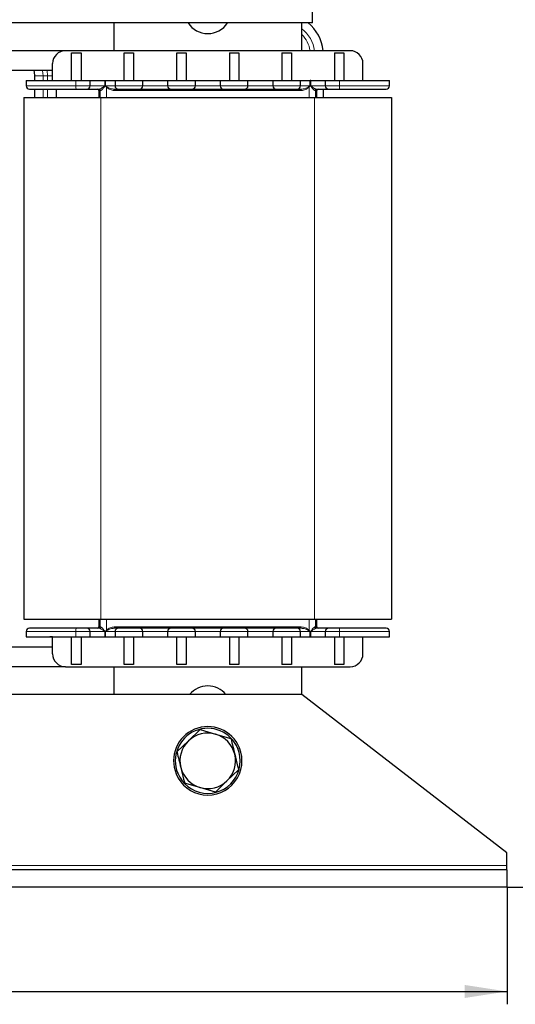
# Model space of a CAD drawing. Header units: millimetres. Extents: x 5 to 418, y 2 to 292.
# Tile 16 of 56: x 119 to 157, y 163 to 239. Entities that reach past the tile are written whole.
import ezdxf

# ---------------------------------------------------------------- set-up
doc = ezdxf.new("R2010")
doc.units = ezdxf.units.MM
doc.layers.add('SLD-0', color=7, linetype='Continuous')
doc.styles.add('SLDTEXTSTYLE0', font='TXT', dxfattribs={"width": 0.605})
doc.dimstyles.new('SLDDIMSTYLE0', dxfattribs={"dimtxt": 3.5, "dimasz": 3.302, "dimexe": 0, "dimexo": 0.0625, "dimgap": 0.875, "dimtad": 1, "dimlfac": 3, "dimrnd": 1e-09, "dimzin": 12, "dimdsep": 46, "dimtxsty": 'SLDTEXTSTYLE0', "dimsah": 1, "dimcen": 0.09, "dimadec": 0, "dimazin": 3, "dimtfac": 1, "dimtofl": 0, "dimtmove": 0, "dimatfit": 3, "dimfxl": 1, "dimfrac": 2, "dimtolj": 1, "dimtzin": 12, "dimarcsym": 0})

# ---------------------------------------------------------------- blocks, each defined once
blk = doc.blocks.new('_D')
at = {"layer": 'SLD-0'}
for p, q in [((51.485, 171.774), (51.485, 162.636)), ((156.819, 171.774), (156.819, 162.636)), ((51.485, 163.636), (156.819, 163.636))]:
    blk.add_line(p, q, dxfattribs=at)
for points in [[(51.485, 163.636), (54.787, 163.128), (54.787, 164.144)], [(156.819, 163.636), (153.517, 164.144), (153.517, 163.128)]]:
    blk.add_solid(points, dxfattribs=at)
at = {"layer": 'SLD-0', "insert": (100.142, 168.148), "char_height": 3.5, "attachment_point": 1, "style": 'SLDTEXTSTYLE0'}
blk.add_mtext('316', dxfattribs=at)
blk = doc.blocks.new('_D_1')
at = {"layer": 'SLD-0'}
for p, q in [((120.052, 272.707), (167.819, 272.707)), ((166.819, 272.707), (166.819, 171.774)), ((156.819, 171.774), (167.819, 171.774))]:
    blk.add_line(p, q, dxfattribs=at)
for points in [[(166.819, 272.707), (166.311, 269.405), (167.327, 269.405)], [(166.819, 171.774), (167.327, 175.076), (166.311, 175.076)]]:
    blk.add_solid(points, dxfattribs=at)
at = {"layer": 'SLD-0', "insert": (162.307, 216.225), "char_height": 3.5, "attachment_point": 1, "rotation": 90, "style": 'SLDTEXTSTYLE0'}
blk.add_mtext('302,8', dxfattribs=at)

msp = doc.modelspace()

# ---------------------------------------------------------------- linework, layer by layer
at = {"color": 7, "linetype": 'Continuous', "lineweight": 25}
for p, q in [((141.652, 239.1073), (141.652, 253.9407)), ((141.652, 239.1073), (66.652, 239.1073)), ((126.152, 239.1073), (126.152, 236.9407)), ((140.8187, 236.9407), (140.8187, 239.1073)), ((122.3853, 236.9407), (115.252, 236.9407)), ((144.5853, 236.9407), (122.3853, 236.9407)), ((122.8687, 236.774), (123.602, 236.774)), ((122.8687, 234.6073), (122.8687, 236.774)), ((123.602, 236.774), (123.602, 234.6073)), ((126.9687, 236.774), (127.702, 236.774)), ((126.9687, 234.6073), (126.9687, 236.774)), ((127.702, 236.774), (127.702, 234.6073)), ((131.0687, 236.774), (131.802, 236.774)), ((131.0687, 234.6073), (131.0687, 236.774)), ((131.802, 236.774), (131.802, 234.6073)), ((135.1687, 236.774), (135.902, 236.774)), ((135.1687, 236.774), (135.1687, 234.6073)), ((135.902, 236.774), (135.902, 234.6073)), ((139.2687, 236.774), (140.002, 236.774)), ((139.2687, 236.774), (139.2687, 234.6073)), ((140.002, 236.774), (140.002, 234.6073)), ((143.3687, 236.774), (143.3687, 234.6073)), ((143.3687, 236.774), (144.102, 236.774)), ((144.102, 236.774), (144.102, 234.6073)), ((121.3853, 234.6073), (121.3853, 235.9407)), ((145.5853, 234.6073), (145.5853, 235.9407)), ((121.3853, 235.4073), (116.252, 235.4073)), ((119.982, 234.974), (119.982, 234.6073)), ((119.3187, 234.6073), (119.3187, 234.2073)), ((119.3187, 234.6073), (123.2044, 234.6073)), ((123.2044, 234.6073), (124.3187, 234.6073)), ((124.3187, 234.2073), (124.3187, 234.6073)), ((124.3187, 234.6073), (125.4522, 234.6073)), ((125.4522, 234.6073), (125.4588, 234.6073)), ((125.4588, 234.6073), (125.4607, 234.2073)), ((125.4588, 234.6073), (125.5133, 234.6073)), ((125.5113, 234.2073), (125.5133, 234.6073)), ((125.5133, 234.6073), (125.5199, 234.6073)), ((125.5199, 234.6073), (126.252, 234.6073)), ((126.252, 234.6073), (126.252, 234.2073)), ((126.252, 234.6073), (128.4187, 234.6073)), ((128.4187, 234.2073), (128.4187, 234.6073)), ((128.4187, 234.6073), (130.352, 234.6073)), ((130.352, 234.6073), (130.352, 234.2073)), ((130.352, 234.6073), (132.5187, 234.6073)), ((132.5187, 234.2073), (132.5187, 234.6073)), ((132.5187, 234.6073), (134.452, 234.6073)), ((134.452, 234.6073), (134.452, 234.2073)), ((134.452, 234.6073), (136.6187, 234.6073)), ((136.6187, 234.2073), (136.6187, 234.6073)), ((136.6187, 234.6073), (138.552, 234.6073)), ((138.552, 234.6073), (138.552, 234.2073)), ((138.552, 234.6073), (140.7187, 234.6073)), ((140.7187, 234.2073), (140.7187, 234.6073)), ((140.7187, 234.6073), (141.4508, 234.6073)), ((141.4508, 234.6073), (141.4574, 234.6073)), ((141.4574, 234.6073), (141.4593, 234.2073)), ((141.5118, 234.6073), (141.4574, 234.6073)), ((141.5099, 234.2073), (141.5118, 234.6073)), ((141.5118, 234.6073), (141.5185, 234.6073)), ((141.5185, 234.6073), (142.652, 234.6073)), ((142.652, 234.6073), (142.652, 234.2073)), ((142.652, 234.6073), (143.7663, 234.6073)), ((143.7663, 234.6073), (147.652, 234.6073)), ((147.652, 234.2073), (147.652, 234.6073)), ((119.152, 233.3073), (119.152, 192.6407)), ((119.152, 233.3073), (125.152, 233.3073)), ((119.982, 233.9407), (119.982, 233.3073)), ((121.6553, 233.9407), (121.6553, 233.3073)), ((124.9853, 233.8407), (124.9853, 233.3073)), ((125.152, 233.3073), (141.8187, 233.3073)), ((141.8187, 233.3073), (147.8187, 233.3073)), ((141.9853, 233.3073), (141.9853, 233.8407)), ((142.4887, 233.9407), (142.4887, 233.3073)), ((147.8187, 233.3073), (147.8187, 192.6407)), ((119.152, 192.6407), (125.152, 192.6407)), ((124.9853, 192.6407), (124.9853, 192.0407)), ((125.152, 192.6407), (141.8187, 192.6407)), ((141.8187, 192.6407), (147.8187, 192.6407)), ((141.9853, 192.0407), (141.9853, 192.6407)), ((119.3187, 191.674), (119.3187, 191.274)), ((119.3187, 191.274), (123.2044, 191.274)), ((121.1759, 191.274), (121.1759, 191.2573)), ((121.3853, 191.2573), (121.1759, 191.2573)), ((121.3853, 189.9407), (121.3853, 191.274)), ((122.8687, 189.1073), (122.8687, 191.274)), ((123.2044, 191.274), (124.3187, 191.274)), ((123.602, 191.274), (123.602, 189.1073)), ((124.3187, 191.274), (124.3187, 191.674)), ((124.3187, 191.274), (125.4522, 191.274)), ((125.4522, 191.274), (125.4588, 191.274)), ((125.4607, 191.674), (125.4588, 191.274)), ((125.4588, 191.274), (125.5133, 191.274)), ((125.5133, 191.274), (125.5113, 191.674)), ((125.5133, 191.274), (125.5199, 191.274)), ((125.5199, 191.274), (126.252, 191.274)), ((126.252, 191.674), (126.252, 191.274)), ((126.252, 191.274), (128.4187, 191.274)), ((126.9687, 189.1073), (126.9687, 191.274)), ((127.702, 191.274), (127.702, 189.1073)), ((128.4187, 191.274), (128.4187, 191.674)), ((128.4187, 191.274), (130.352, 191.274)), ((130.352, 191.674), (130.352, 191.274)), ((130.352, 191.274), (132.5187, 191.274)), ((131.0687, 189.1073), (131.0687, 191.274)), ((131.802, 191.274), (131.802, 189.1073)), ((132.5187, 191.274), (132.5187, 191.674)), ((132.5187, 191.274), (134.452, 191.274)), ((134.452, 191.674), (134.452, 191.274)), ((134.452, 191.274), (136.6187, 191.274)), ((135.1687, 191.274), (135.1687, 189.1073)), ((135.902, 191.274), (135.902, 189.1073)), ((136.6187, 191.274), (136.6187, 191.674)), ((136.6187, 191.274), (138.552, 191.274)), ((138.552, 191.674), (138.552, 191.274)), ((138.552, 191.274), (140.7187, 191.274)), ((139.2687, 191.274), (139.2687, 189.1073)), ((140.002, 191.274), (140.002, 189.1073)), ((140.7187, 191.274), (140.7187, 191.674)), ((140.7187, 191.274), (141.4508, 191.274)), ((141.4508, 191.274), (141.4574, 191.274)), ((141.4593, 191.674), (141.4574, 191.274)), ((141.4574, 191.274), (141.5118, 191.274)), ((141.5118, 191.274), (141.5099, 191.674)), ((141.5118, 191.274), (141.5185, 191.274)), ((141.5185, 191.274), (142.652, 191.274)), ((142.652, 191.674), (142.652, 191.274)), ((142.652, 191.274), (143.7663, 191.274)), ((143.3687, 191.274), (143.3687, 189.1073)), ((143.7663, 191.274), (147.652, 191.274)), ((144.102, 191.274), (144.102, 189.1073)), ((145.5853, 189.9407), (145.5853, 191.274)), ((147.652, 191.274), (147.652, 191.674)), ((121.3853, 190.474), (116.252, 190.474)), ((122.3853, 188.9407), (115.252, 188.9407)), ((122.3853, 188.9407), (144.5853, 188.9407)), ((123.602, 189.1073), (122.8687, 189.1073)), ((126.152, 188.9407), (126.152, 186.774)), ((127.702, 189.1073), (126.9687, 189.1073)), ((131.802, 189.1073), (131.0687, 189.1073)), ((135.902, 189.1073), (135.1687, 189.1073)), ((140.002, 189.1073), (139.2687, 189.1073)), ((140.8187, 186.774), (140.8187, 188.9407)), ((144.102, 189.1073), (143.3687, 189.1073)), ((140.8187, 186.774), (67.4853, 186.774)), ((156.8187, 174.4407), (140.8187, 186.774)), ((132.8904, 184.0374), (131.9869, 183.1723)), ((132.8904, 184.0374), (134.0914, 183.6875)), ((134.0914, 183.6875), (135.2924, 183.3376)), ((131.9869, 183.1723), (131.0833, 182.3072)), ((134.9838, 180.0424), (135.8873, 180.9075)), ((132.8793, 179.5272), (131.6783, 179.8771)), ((134.0802, 179.1773), (134.9838, 180.0424)), ((134.0802, 179.1773), (132.8793, 179.5272)), ((156.8187, 173.4407), (156.8187, 174.4407)), ((156.8187, 173.1073), (156.8187, 173.4407)), ((156.8187, 173.1073), (51.4853, 173.1073)), ((156.8187, 173.1073), (156.8187, 171.774)), ((156.8187, 171.774), (51.4853, 171.774))]:
    msp.add_line(p, q, dxfattribs=at)
at = {"color": 7, "linetype": 'Continuous', "lineweight": 18}
for p, q in [((119.982, 234.974), (120.6487, 234.974)), ((120.6487, 234.974), (120.6487, 234.6073)), ((120.6487, 234.974), (120.9887, 234.974)), ((120.9509, 235.4073), (120.9887, 234.974)), ((120.9887, 234.974), (120.9887, 234.6073)), ((120.9887, 234.974), (121.3853, 234.974)), ((123.2044, 234.2073), (119.3187, 234.2073)), ((123.2044, 234.6073), (123.2044, 234.2073)), ((124.3187, 234.2073), (123.2044, 234.2073)), ((125.4522, 234.2073), (124.3187, 234.2073)), ((125.4522, 234.6073), (125.4522, 234.2073)), ((125.4522, 234.2073), (125.4607, 234.2073)), ((125.5199, 234.2073), (125.5113, 234.2073)), ((125.5199, 234.2073), (125.5199, 234.6073)), ((126.252, 234.2073), (125.5199, 234.2073)), ((125.6222, 234.1194), (125.5898, 234.0864)), ((125.5898, 233.3073), (125.5898, 234.0864)), ((126.252, 234.2073), (128.4187, 234.2073)), ((130.352, 234.2073), (128.4187, 234.2073)), ((130.352, 234.2073), (132.5187, 234.2073)), ((134.452, 234.2073), (132.5187, 234.2073)), ((134.452, 234.2073), (136.6187, 234.2073)), ((138.552, 234.2073), (136.6187, 234.2073)), ((138.552, 234.2073), (140.7187, 234.2073)), ((141.4508, 234.2073), (140.7187, 234.2073)), ((141.3485, 234.1194), (141.3809, 234.0864)), ((141.3809, 234.0864), (141.3809, 233.3073)), ((141.4508, 234.2073), (141.4508, 234.6073)), ((141.4508, 234.2073), (141.4593, 234.2073)), ((141.5185, 234.2073), (141.5099, 234.2073)), ((141.5185, 234.6073), (141.5185, 234.2073)), ((142.652, 234.2073), (141.5185, 234.2073)), ((142.652, 234.2073), (143.7663, 234.2073)), ((143.7663, 234.6073), (143.7663, 234.2073)), ((143.7663, 234.2073), (147.652, 234.2073)), ((120.6487, 233.9407), (120.6487, 233.3073)), ((120.9887, 233.9407), (120.9887, 233.3073)), ((125.0898, 233.8407), (124.9853, 233.8407)), ((125.0898, 233.3073), (125.0898, 233.8407)), ((125.1266, 233.8407), (125.0898, 233.8407)), ((125.152, 233.3073), (125.152, 192.6407)), ((126.1945, 233.8407), (126.1945, 233.9407)), ((126.1945, 233.8407), (140.7761, 233.8407)), ((140.7761, 233.9407), (140.7761, 233.8407)), ((141.8187, 233.3073), (141.8187, 192.6407)), ((141.8808, 233.8407), (141.8441, 233.8407)), ((141.8808, 233.3073), (141.8808, 233.8407)), ((141.9853, 233.8407), (141.8808, 233.8407)), ((125.0898, 192.0407), (125.0898, 192.6407)), ((125.5898, 191.795), (125.5898, 192.6407)), ((141.3809, 192.6407), (141.3809, 191.795)), ((141.8808, 192.0407), (141.8808, 192.6407)), ((124.9853, 192.0407), (125.0898, 192.0407)), ((125.0898, 192.0407), (125.1266, 192.0407)), ((126.1945, 192.0407), (126.1945, 191.9407)), ((140.7761, 192.0407), (126.1945, 192.0407)), ((140.7761, 192.0407), (140.7761, 191.9407)), ((141.8441, 192.0407), (141.8808, 192.0407)), ((141.8808, 192.0407), (141.9853, 192.0407)), ((119.3187, 191.674), (123.2044, 191.674)), ((123.2044, 191.674), (124.3187, 191.674)), ((123.2044, 191.274), (123.2044, 191.674)), ((124.3187, 191.674), (125.4522, 191.674)), ((125.4522, 191.674), (125.4522, 191.274)), ((125.4522, 191.674), (125.4607, 191.674)), ((125.5199, 191.674), (125.5113, 191.674)), ((125.5199, 191.674), (126.252, 191.674)), ((125.5199, 191.274), (125.5199, 191.674)), ((125.5898, 191.795), (125.6222, 191.762)), ((128.4187, 191.674), (126.252, 191.674)), ((128.4187, 191.674), (130.352, 191.674)), ((132.5187, 191.674), (130.352, 191.674)), ((132.5187, 191.674), (134.452, 191.674)), ((136.6187, 191.674), (134.452, 191.674)), ((136.6187, 191.674), (138.552, 191.674)), ((140.7187, 191.674), (138.552, 191.674)), ((140.7187, 191.674), (141.4508, 191.674)), ((141.3809, 191.795), (141.3485, 191.762)), ((141.4508, 191.274), (141.4508, 191.674)), ((141.4593, 191.674), (141.4508, 191.674)), ((141.5185, 191.674), (141.5099, 191.674)), ((141.5185, 191.674), (142.652, 191.674)), ((141.5185, 191.674), (141.5185, 191.274)), ((143.7663, 191.674), (142.652, 191.674)), ((143.7663, 191.674), (143.7663, 191.274)), ((147.652, 191.674), (143.7663, 191.674)), ((135.8254, 182.5777), (135.9486, 182.6288)), ((131.1452, 180.637), (131.0221, 180.5859)), ((156.8187, 173.4407), (108.3327, 173.4407))]:
    msp.add_line(p, q, dxfattribs=at)
at = {"color": 7, "linetype": 'Continuous', "lineweight": 25, "flags": 128}
msp.add_lwpolyline([(119.9179, 235.4073), (119.9532, 235.266), (119.982, 234.974)], dxfattribs=at)
at = {"color": 7, "linetype": 'Continuous', "lineweight": 18, "flags": 128}
msp.add_lwpolyline([(120.6048, 235.4073), (120.6071, 235.3961), (120.6487, 234.974)], dxfattribs=at)
at = {"color": 7, "linetype": 'Continuous', "lineweight": 25}
for centre, radius, start, end in [((133.4853, 240.1073), 1.8333, 213.055731, 326.944269), ((139.3187, 236.6407), 3.17, 5.43044, 51.089521), ((122.3853, 235.9407), 1, 90, 180), ((144.5853, 235.9407), 1, 0, 90), ((119.5853, 234.2073), 0.2667, 180, 270), ((124.052, 234.2073), 0.2667, 270, 0), ((126.5187, 234.2073), 0.2667, 180, 270), ((128.152, 234.2073), 0.2667, 270, 0), ((130.6187, 234.2073), 0.2667, 180, 270), ((132.252, 234.2073), 0.2667, 270, 0), ((134.7187, 234.2073), 0.2667, 180, 270), ((136.352, 234.2073), 0.2667, 270, 0), ((138.8187, 234.2073), 0.2667, 180, 270), ((140.452, 234.2073), 0.2667, 270, 0), ((142.9187, 234.2073), 0.2667, 180, 270), ((147.3853, 234.2073), 0.2667, 270, 0), ((124.8853, 233.8407), 0.1, 0, 90), ((142.0853, 233.8407), 0.1, 90, 180), ((119.5853, 191.674), 0.2667, 90, 180), ((124.052, 191.674), 0.2667, 0, 90), ((124.8853, 192.0407), 0.1, 270, 0), ((126.5187, 191.674), 0.2667, 90, 180), ((128.152, 191.674), 0.2667, 0, 90), ((130.6187, 191.674), 0.2667, 90, 180), ((132.252, 191.674), 0.2667, 0, 90), ((134.7187, 191.674), 0.2667, 90, 180), ((136.352, 191.674), 0.2667, 0, 90), ((138.8187, 191.674), 0.2667, 90, 180), ((140.452, 191.674), 0.2667, 0, 90), ((142.0853, 192.0407), 0.1, 180, 270), ((142.9187, 191.674), 0.2667, 90, 180), ((147.3853, 191.674), 0.2667, 0, 90), ((122.3853, 189.9407), 1, 180, 270), ((144.5853, 189.9407), 1, 270, 0), ((133.4853, 185.6073), 1.8333, 39.521196, 140.478804), ((133.4853, 181.6073), 2.6667, 22.522674, 202.522674), ((133.4853, 181.6073), 2.5333, 22.522674, 202.522674), ((133.4853, 181.6073), 2.1667, 73.756262, 133.756262), ((133.4853, 181.6073), 2.1667, 13.756262, 73.756262), ((133.4853, 181.6073), 2.6667, 202.522674, 22.522674), ((133.4853, 181.6073), 2.1667, 133.756262, 193.756262), ((133.4853, 181.6073), 2.5333, 202.522674, 22.522674), ((133.4853, 181.6073), 2.1667, 313.756262, 13.756262), ((133.4853, 181.6073), 2.1667, 193.756262, 253.756262), ((133.4853, 181.6073), 2.1667, 253.756262, 313.756262)]:
    msp.add_arc(centre, radius, start, end, dxfattribs=at)
at = {"color": 7, "linetype": 'Continuous', "lineweight": 18}
for centre, radius, start, end in [((139.3187, 236.6407), 2.5033, 6.882881, 53.1873), ((139.3187, 236.6407), 2.1633, 7.971175, 46.102179), ((125.5434, 234.1407), 2.34, 178.368751, 184.904403), ((141.4272, 234.1407), 2.34, 355.095597, 1.631249), ((124.9898, 233.8407), 0.1, 359.995881, 89.99588), ((125.0301, 233.8442), 0.0965, 357.896184, 87.729003), ((141.9406, 233.8442), 0.0965, 92.270997, 182.103816), ((141.9808, 233.8407), 0.1, 90.00412, 180.004119), ((125.5434, 191.7406), 2.34, 175.095597, 181.631249), ((124.9898, 192.0407), 0.1, 270.00412, 0.004119), ((125.0301, 192.0371), 0.0965, 272.270997, 2.103816), ((141.9406, 192.0371), 0.0965, 177.896184, 267.729003), ((141.9808, 192.0407), 0.1, 179.995881, 269.99588), ((141.4272, 191.7406), 2.34, 358.368751, 4.904403)]:
    msp.add_arc(centre, radius, start, end, dxfattribs=at)
for points, knots in [([(125.0339, 233.9407), (125.0457, 233.9424), (125.07, 233.9461), (125.1363, 233.9781), (125.2295, 234.0352), (125.3253, 234.1002), (125.3926, 234.1477), (125.4258, 234.1729), (125.4418, 234.1874), (125.4499, 234.1976), (125.4515, 234.2043), (125.4522, 234.2073)], [0, 0, 0, 0, 0.1213897, 0.2497924, 0.4981067, 0.7466688, 0.8713007, 0.9336966, 0.96483, 0.9840511, 1, 1, 1, 1]), ([(125.4607, 234.2073), (125.4598, 234.2022), (125.451, 234.1516), (125.3734, 234.0771), (125.2895, 233.9624), (125.2089, 233.8833), (125.1547, 233.8458), (125.1357, 233.8424), (125.1266, 233.8407)], [0, 0, 0, 0, 0.02561538, 0.2501433, 0.499612, 0.77580311, 0.89226763, 1, 1, 1, 1]), ([(125.5898, 234.0864), (125.5742, 234.1051), (125.5508, 234.1331), (125.5259, 234.1683), (125.5139, 234.1899), (125.5121, 234.2021), (125.5113, 234.2073)], [0, 0, 0, 0, 0.4996445, 0.7488066, 0.8907803, 1, 1, 1, 1]), ([(125.5199, 234.2073), (125.5202, 234.2054), (125.5208, 234.2009), (125.5334, 234.1812), (125.5699, 234.1559), (125.6035, 234.1324), (125.6222, 234.1194)], [0, 0, 0, 0, 0.0427266, 0.0971779, 0.5001698, 1, 1, 1, 1]), ([(125.5898, 234.0864), (125.6797, 234.0189), (125.8597, 233.8838), (126.0829, 233.8551), (126.1945, 233.8407)], [0, 0, 0, 0, 0.4997722, 1, 1, 1, 1]), ([(125.6222, 234.1194), (125.7122, 234.0713), (125.8924, 233.9752), (126.0938, 233.9522), (126.1945, 233.9407)], [0, 0, 0, 0, 0.5001114, 1, 1, 1, 1]), ([(140.7761, 233.9407), (140.8768, 233.9522), (141.0783, 233.9752), (141.2584, 234.0713), (141.3485, 234.1194)], [0, 0, 0, 0, 0.4998886, 1, 1, 1, 1]), ([(140.7761, 233.8407), (140.8878, 233.8551), (141.111, 233.8838), (141.2909, 234.0189), (141.3809, 234.0864)], [0, 0, 0, 0, 0.5002278, 1, 1, 1, 1]), ([(141.3485, 234.1194), (141.3674, 234.1322), (141.396, 234.1517), (141.4282, 234.1762), (141.4433, 234.1904), (141.4488, 234.1991), (141.4505, 234.204), (141.4507, 234.2063), (141.4508, 234.2073)], [0, 0, 0, 0, 0.49957504, 0.75428833, 0.88845535, 0.95083079, 0.97668892, 1, 1, 1, 1]), ([(141.4593, 234.2073), (141.4585, 234.2021), (141.4546, 234.178), (141.4228, 234.1386), (141.396, 234.1052), (141.3809, 234.0864)], [0, 0, 0, 0, 0.1087696, 0.4994413, 1, 1, 1, 1]), ([(141.8441, 233.8407), (141.835, 233.8423), (141.8161, 233.8458), (141.7617, 233.8831), (141.6831, 233.9627), (141.6035, 234.0608), (141.5499, 234.1307), (141.5242, 234.1681), (141.5124, 234.1902), (141.5107, 234.2022), (141.5099, 234.2073)], [0, 0, 0, 0, 0.107499, 0.2236935, 0.4991629, 0.7490554, 0.878168, 0.9410347, 0.9748669, 1, 1, 1, 1]), ([(141.5185, 234.2073), (141.5188, 234.2053), (141.5195, 234.2007), (141.5466, 234.1597), (141.6318, 234.1144), (141.7398, 234.0348), (141.8344, 233.9783), (141.9007, 233.946), (141.9249, 233.9424), (141.9367, 233.9407)], [0, 0, 0, 0, 0.0104306, 0.0239069, 0.250197, 0.5005247, 0.7502711, 0.8786284, 1, 1, 1, 1]), ([(125.4522, 191.674), (125.4519, 191.676), (125.4512, 191.6807), (125.424, 191.7217), (125.3389, 191.767), (125.2309, 191.8466), (125.1363, 191.9031), (125.07, 191.9353), (125.0457, 191.9389), (125.0339, 191.9407)], [0, 0, 0, 0, 0.0104306, 0.0239069, 0.250197, 0.5005247, 0.7502711, 0.8786284, 1, 1, 1, 1]), ([(125.1266, 192.0407), (125.1357, 192.039), (125.1546, 192.0355), (125.209, 191.9982), (125.2876, 191.9186), (125.3672, 191.8205), (125.4208, 191.7506), (125.4464, 191.7133), (125.4582, 191.6911), (125.46, 191.6791), (125.4607, 191.674)], [0, 0, 0, 0, 0.107499, 0.2236935, 0.4991629, 0.7490554, 0.878168, 0.9410347, 0.9748669, 1, 1, 1, 1]), ([(126.1945, 192.0407), (126.0829, 192.0263), (125.8597, 191.9976), (125.6797, 191.8625), (125.5898, 191.795)], [0, 0, 0, 0, 0.5002278, 1, 1, 1, 1]), ([(126.1945, 191.9407), (126.0938, 191.9292), (125.8924, 191.9062), (125.7122, 191.8101), (125.6222, 191.762)], [0, 0, 0, 0, 0.49988857, 1, 1, 1, 1]), ([(141.3809, 191.795), (141.2909, 191.8625), (141.111, 191.9976), (140.8878, 192.0263), (140.7761, 192.0407)], [0, 0, 0, 0, 0.4997722, 1, 1, 1, 1]), ([(141.3485, 191.762), (141.2584, 191.8101), (141.0783, 191.9062), (140.8768, 191.9292), (140.7761, 191.9407)], [0, 0, 0, 0, 0.5001114, 1, 1, 1, 1]), ([(141.5099, 191.674), (141.5108, 191.6792), (141.5196, 191.7297), (141.5973, 191.8043), (141.6811, 191.919), (141.7617, 191.9981), (141.816, 192.0355), (141.835, 192.039), (141.8441, 192.0407)], [0, 0, 0, 0, 0.0256154, 0.2501433, 0.499612, 0.7758031, 0.8922676, 1, 1, 1, 1]), ([(141.9367, 191.9407), (141.9249, 191.9389), (141.9007, 191.9353), (141.8343, 191.9032), (141.7427, 191.847), (141.6452, 191.7812), (141.5775, 191.7334), (141.5429, 191.7068), (141.5286, 191.6936), (141.5207, 191.6839), (141.5192, 191.6772), (141.5185, 191.674)], [0, 0, 0, 0, 0.12138649, 0.24978569, 0.49809337, 0.73674978, 0.88171768, 0.93621888, 0.96515643, 0.98346153, 1, 1, 1, 1]), ([(125.5113, 191.674), (125.5122, 191.6793), (125.516, 191.7034), (125.5478, 191.7427), (125.5747, 191.7762), (125.5898, 191.795)], [0, 0, 0, 0, 0.10876963, 0.49944126, 1, 1, 1, 1]), ([(125.6222, 191.762), (125.6032, 191.7491), (125.5747, 191.7297), (125.5425, 191.7051), (125.5274, 191.6909), (125.5218, 191.6822), (125.5201, 191.6774), (125.52, 191.6751), (125.5199, 191.674)], [0, 0, 0, 0, 0.499575, 0.7542883, 0.8884554, 0.9508308, 0.9766889, 1, 1, 1, 1]), ([(141.4508, 191.674), (141.4505, 191.676), (141.4498, 191.6804), (141.4373, 191.7001), (141.4008, 191.7254), (141.3671, 191.749), (141.3485, 191.762)], [0, 0, 0, 0, 0.0427266, 0.0971779, 0.5001698, 1, 1, 1, 1]), ([(141.3809, 191.795), (141.3965, 191.7763), (141.4198, 191.7482), (141.4448, 191.713), (141.4568, 191.6915), (141.4586, 191.6793), (141.4593, 191.674)], [0, 0, 0, 0, 0.4996445, 0.7488066, 0.8907803, 1, 1, 1, 1])]:
    msp.add_open_spline(points, degree=3, knots=knots, dxfattribs=at)
at = {"color": 7, "linetype": 'Continuous', "lineweight": 25}
for points, knots in [([(119.5853, 233.9407), (119.5971, 233.9407), (119.6212, 233.9407), (119.822, 233.9407), (120.1544, 233.9407), (120.6232, 233.9407), (121.2003, 233.9407), (121.8496, 233.9407), (122.5279, 233.9407), (122.9883, 233.9407), (123.212, 233.9407)], [0, 0, 0, 0, 0.1168235, 0.2403839, 0.3688824, 0.5, 0.6311176, 0.7596161, 0.8831765, 1, 1, 1, 1]), ([(123.212, 233.9407), (123.3211, 233.9407), (123.5394, 233.9407), (123.8202, 233.9407), (123.9758, 233.9407), (124.0427, 233.9407), (124.0489, 233.9407), (124.052, 233.9407)], [0, 0, 0, 0, 0.2496801, 0.4993602, 0.7490403, 0.8744858, 1, 1, 1, 1]), ([(124.052, 233.9407), (124.0651, 233.9407), (124.0922, 233.9407), (124.3107, 233.9407), (124.6338, 233.9407), (124.9032, 233.9407), (125.0339, 233.9407)], [0, 0, 0, 0, 0.2425725, 0.5, 0.7574275, 1, 1, 1, 1]), ([(126.5187, 233.9407), (126.5296, 233.9407), (126.5466, 233.9407), (126.6482, 233.9407), (126.7537, 233.9407), (126.8837, 233.9407), (127.074, 233.9407), (127.3353, 233.9407), (127.5966, 233.9407), (127.7869, 233.9407), (127.9168, 233.9407), (128.0224, 233.9407), (128.1241, 233.9407), (128.141, 233.9407), (128.152, 233.9407)], [0, 0, 0, 0, 0.1197215, 0.1848258, 0.25, 0.3151043, 0.3802785, 0.5, 0.6197215, 0.6848258, 0.75, 0.8151043, 0.8802785, 1, 1, 1, 1]), ([(128.152, 233.9407), (128.1685, 233.9407), (128.1938, 233.9407), (128.3476, 233.9407), (128.5068, 233.9407), (128.7044, 233.9407), (128.9915, 233.9407), (129.3853, 233.9407), (129.7791, 233.9407), (130.0663, 233.9407), (130.2639, 233.9407), (130.423, 233.9407), (130.5768, 233.9407), (130.6022, 233.9407), (130.6187, 233.9407)], [0, 0, 0, 0, 0.1197284, 0.1841803, 0.25, 0.3158197, 0.3802716, 0.5, 0.6197284, 0.6841803, 0.75, 0.8158197, 0.8802716, 1, 1, 1, 1]), ([(130.6187, 233.9407), (130.6296, 233.9407), (130.6466, 233.9407), (130.7482, 233.9407), (130.8537, 233.9407), (130.9837, 233.9407), (131.174, 233.9407), (131.4353, 233.9407), (131.6966, 233.9407), (131.8869, 233.9407), (132.0168, 233.9407), (132.1224, 233.9407), (132.2241, 233.9407), (132.241, 233.9407), (132.252, 233.9407)], [0, 0, 0, 0, 0.1197215, 0.1848258, 0.25, 0.3151043, 0.3802785, 0.5, 0.6197215, 0.6848258, 0.75, 0.8151043, 0.8802785, 1, 1, 1, 1]), ([(132.252, 233.9407), (132.2685, 233.9407), (132.2938, 233.9407), (132.4476, 233.9407), (132.6068, 233.9407), (132.8044, 233.9407), (133.0915, 233.9407), (133.4853, 233.9407), (133.8791, 233.9407), (134.1663, 233.9407), (134.3639, 233.9407), (134.523, 233.9407), (134.6768, 233.9407), (134.7022, 233.9407), (134.7187, 233.9407)], [0, 0, 0, 0, 0.1197284, 0.1841803, 0.25, 0.3158197, 0.3802716, 0.5, 0.6197284, 0.6841803, 0.75, 0.8158197, 0.8802716, 1, 1, 1, 1]), ([(134.7187, 233.9407), (134.7296, 233.9407), (134.7466, 233.9407), (134.8482, 233.9407), (134.9537, 233.9407), (135.0837, 233.9407), (135.274, 233.9407), (135.5353, 233.9407), (135.7966, 233.9407), (135.9869, 233.9407), (136.1168, 233.9407), (136.2224, 233.9407), (136.3241, 233.9407), (136.341, 233.9407), (136.352, 233.9407)], [0, 0, 0, 0, 0.1197215, 0.1848258, 0.25, 0.3151043, 0.3802785, 0.5, 0.6197215, 0.6848258, 0.75, 0.8151043, 0.8802785, 1, 1, 1, 1]), ([(136.352, 233.9407), (136.3685, 233.9407), (136.3938, 233.9407), (136.5476, 233.9407), (136.7068, 233.9407), (136.9044, 233.9407), (137.1915, 233.9407), (137.5853, 233.9407), (137.9791, 233.9407), (138.2663, 233.9407), (138.4639, 233.9407), (138.623, 233.9407), (138.7768, 233.9407), (138.8022, 233.9407), (138.8187, 233.9407)], [0, 0, 0, 0, 0.1197284, 0.1841803, 0.25, 0.3158197, 0.3802716, 0.5, 0.6197284, 0.6841803, 0.75, 0.8158197, 0.8802716, 1, 1, 1, 1]), ([(138.8187, 233.9407), (138.8296, 233.9407), (138.8466, 233.9407), (138.9482, 233.9407), (139.0537, 233.9407), (139.1837, 233.9407), (139.374, 233.9407), (139.6353, 233.9407), (139.8966, 233.9407), (140.0869, 233.9407), (140.2168, 233.9407), (140.3224, 233.9407), (140.4241, 233.9407), (140.441, 233.9407), (140.452, 233.9407)], [0, 0, 0, 0, 0.1197215, 0.1848258, 0.25, 0.3151043, 0.3802785, 0.5, 0.6197215, 0.6848258, 0.75, 0.8151043, 0.8802785, 1, 1, 1, 1]), ([(141.9367, 233.9407), (142.0674, 233.9407), (142.3368, 233.9407), (142.66, 233.9407), (142.8784, 233.9407), (142.9055, 233.9407), (142.9187, 233.9407)], [0, 0, 0, 0, 0.2425725, 0.5, 0.7574275, 1, 1, 1, 1]), ([(142.9187, 233.9407), (142.9314, 233.9407), (142.9569, 233.9407), (143.1522, 233.9407), (143.3849, 233.9407), (143.5951, 233.9407), (143.7041, 233.9407), (143.7587, 233.9407)], [0, 0, 0, 0, 0.2496801, 0.4993602, 0.7490403, 0.8744858, 1, 1, 1, 1]), ([(143.7587, 233.9407), (143.9824, 233.9407), (144.4427, 233.9407), (145.1211, 233.9407), (145.7704, 233.9407), (146.3475, 233.9407), (146.8162, 233.9407), (147.1487, 233.9407), (147.3494, 233.9407), (147.3736, 233.9407), (147.3853, 233.9407)], [0, 0, 0, 0, 0.1168235, 0.2403839, 0.3688824, 0.5, 0.6311176, 0.7596161, 0.8831765, 1, 1, 1, 1]), ([(123.212, 191.9407), (122.9883, 191.9407), (122.5279, 191.9407), (121.8496, 191.9407), (121.2003, 191.9407), (120.6232, 191.9407), (120.1544, 191.9407), (119.822, 191.9407), (119.6212, 191.9407), (119.5971, 191.9407), (119.5853, 191.9407)], [0, 0, 0, 0, 0.1168235, 0.2403839, 0.3688824, 0.5, 0.6311176, 0.7596161, 0.8831765, 1, 1, 1, 1]), ([(124.052, 191.9407), (124.0392, 191.9407), (124.0138, 191.9407), (123.8184, 191.9407), (123.5858, 191.9407), (123.3755, 191.9407), (123.2665, 191.9407), (123.212, 191.9407)], [0, 0, 0, 0, 0.24968011, 0.49936022, 0.74904033, 0.87448584, 1, 1, 1, 1]), ([(125.0339, 191.9407), (124.9032, 191.9407), (124.6338, 191.9407), (124.3107, 191.9407), (124.0922, 191.9407), (124.0651, 191.9407), (124.052, 191.9407)], [0, 0, 0, 0, 0.2425725, 0.5, 0.7574275, 1, 1, 1, 1]), ([(128.152, 191.9407), (128.141, 191.9407), (128.1241, 191.9407), (128.0224, 191.9407), (127.9169, 191.9407), (127.7869, 191.9407), (127.5966, 191.9407), (127.3353, 191.9407), (127.0741, 191.9407), (126.8838, 191.9407), (126.7538, 191.9407), (126.6483, 191.9407), (126.5466, 191.9407), (126.5296, 191.9407), (126.5187, 191.9407)], [0, 0, 0, 0, 0.1197215, 0.1848258, 0.25, 0.3151043, 0.3802785, 0.5, 0.6197215, 0.6848258, 0.75, 0.8151043, 0.8802785, 1, 1, 1, 1]), ([(130.6187, 191.9407), (130.6022, 191.9407), (130.5768, 191.9407), (130.423, 191.9407), (130.2639, 191.9407), (130.0663, 191.9407), (129.7791, 191.9407), (129.3853, 191.9407), (128.9915, 191.9407), (128.7044, 191.9407), (128.5068, 191.9407), (128.3476, 191.9407), (128.1938, 191.9407), (128.1685, 191.9407), (128.152, 191.9407)], [0, 0, 0, 0, 0.1197284, 0.1841803, 0.25, 0.3158197, 0.3802716, 0.5, 0.6197284, 0.6841803, 0.75, 0.8158197, 0.8802716, 1, 1, 1, 1]), ([(132.252, 191.9407), (132.241, 191.9407), (132.2241, 191.9407), (132.1224, 191.9407), (132.0169, 191.9407), (131.8869, 191.9407), (131.6966, 191.9407), (131.4353, 191.9407), (131.1741, 191.9407), (130.9838, 191.9407), (130.8538, 191.9407), (130.7483, 191.9407), (130.6466, 191.9407), (130.6296, 191.9407), (130.6187, 191.9407)], [0, 0, 0, 0, 0.1197215, 0.1848258, 0.25, 0.3151043, 0.3802785, 0.5, 0.6197215, 0.6848258, 0.75, 0.8151043, 0.8802785, 1, 1, 1, 1]), ([(134.7187, 191.9407), (134.7022, 191.9407), (134.6768, 191.9407), (134.523, 191.9407), (134.3639, 191.9407), (134.1663, 191.9407), (133.8791, 191.9407), (133.4853, 191.9407), (133.0915, 191.9407), (132.8044, 191.9407), (132.6068, 191.9407), (132.4476, 191.9407), (132.2938, 191.9407), (132.2685, 191.9407), (132.252, 191.9407)], [0, 0, 0, 0, 0.1197284, 0.1841803, 0.25, 0.3158197, 0.3802716, 0.5, 0.6197284, 0.6841803, 0.75, 0.8158197, 0.8802716, 1, 1, 1, 1]), ([(136.352, 191.9407), (136.341, 191.9407), (136.3241, 191.9407), (136.2224, 191.9407), (136.1169, 191.9407), (135.9869, 191.9407), (135.7966, 191.9407), (135.5353, 191.9407), (135.2741, 191.9407), (135.0838, 191.9407), (134.9538, 191.9407), (134.8483, 191.9407), (134.7466, 191.9407), (134.7296, 191.9407), (134.7187, 191.9407)], [0, 0, 0, 0, 0.11972147, 0.18482579, 0.24999997, 0.31510432, 0.38027853, 0.5, 0.61972147, 0.68482579, 0.74999997, 0.81510432, 0.88027853, 1, 1, 1, 1]), ([(138.8187, 191.9407), (138.8022, 191.9407), (138.7768, 191.9407), (138.623, 191.9407), (138.4639, 191.9407), (138.2663, 191.9407), (137.9791, 191.9407), (137.5853, 191.9407), (137.1915, 191.9407), (136.9044, 191.9407), (136.7068, 191.9407), (136.5476, 191.9407), (136.3938, 191.9407), (136.3685, 191.9407), (136.352, 191.9407)], [0, 0, 0, 0, 0.1197284, 0.1841803, 0.25, 0.3158197, 0.3802716, 0.5, 0.6197284, 0.6841803, 0.75, 0.8158197, 0.8802716, 1, 1, 1, 1]), ([(140.452, 191.9407), (140.441, 191.9407), (140.4241, 191.9407), (140.3224, 191.9407), (140.2169, 191.9407), (140.0869, 191.9407), (139.8966, 191.9407), (139.6353, 191.9407), (139.3741, 191.9407), (139.1838, 191.9407), (139.0538, 191.9407), (138.9483, 191.9407), (138.8466, 191.9407), (138.8296, 191.9407), (138.8187, 191.9407)], [0, 0, 0, 0, 0.11972147, 0.18482579, 0.24999997, 0.31510432, 0.38027853, 0.5, 0.61972147, 0.68482579, 0.74999997, 0.81510432, 0.88027853, 1, 1, 1, 1]), ([(142.9187, 191.9407), (142.9055, 191.9407), (142.8784, 191.9407), (142.66, 191.9407), (142.3368, 191.9407), (142.0674, 191.9407), (141.9367, 191.9407)], [0, 0, 0, 0, 0.2425725, 0.5, 0.7574275, 1, 1, 1, 1]), ([(143.7587, 191.9407), (143.6495, 191.9407), (143.4313, 191.9407), (143.1504, 191.9407), (142.9948, 191.9407), (142.9279, 191.9407), (142.9217, 191.9407), (142.9187, 191.9407)], [0, 0, 0, 0, 0.2496801, 0.4993602, 0.7490403, 0.8744858, 1, 1, 1, 1]), ([(147.3853, 191.9407), (147.3736, 191.9407), (147.3494, 191.9407), (147.1487, 191.9407), (146.8162, 191.9407), (146.3475, 191.9407), (145.7704, 191.9407), (145.1211, 191.9407), (144.4427, 191.9407), (143.9824, 191.9407), (143.7587, 191.9407)], [0, 0, 0, 0, 0.1168235, 0.2403839, 0.3688824, 0.5, 0.6311176, 0.7596161, 0.8831765, 1, 1, 1, 1]), ([(135.2924, 183.3376), (135.2955, 183.325), (135.3935, 182.9245), (135.4932, 182.5171), (135.5898, 182.1226)], [0, 0, 0, 0, 0.031485, 1, 1, 1, 1]), ([(131.0833, 182.3072), (131.0864, 182.2946), (131.1845, 181.8941), (131.2842, 181.4867), (131.3808, 181.0921)], [0, 0, 0, 0, 0.031485, 1, 1, 1, 1]), ([(135.5898, 182.1226), (135.6652, 181.8149), (135.765, 181.4073), (135.8632, 181.006), (135.8873, 180.9075)], [0, 0, 0, 0, 0.7546767, 1, 1, 1, 1]), ([(131.3808, 181.0921), (131.4561, 180.7845), (131.5559, 180.3769), (131.6542, 179.9755), (131.6783, 179.8771)], [0, 0, 0, 0, 0.7546767, 1, 1, 1, 1])]:
    msp.add_open_spline(points, degree=3, knots=knots, dxfattribs=at)
for points in [[(126.1945, 233.9407), (126.2876, 233.9407), (126.4739, 233.9407), (126.5037, 233.9407), (126.5187, 233.9407)], [(140.452, 233.9407), (140.4669, 233.9407), (140.4968, 233.9407), (140.683, 233.9407), (140.7761, 233.9407)], [(126.5187, 191.9407), (126.5037, 191.9407), (126.4739, 191.9407), (126.2876, 191.9407), (126.1945, 191.9407)], [(140.7761, 191.9407), (140.683, 191.9407), (140.4968, 191.9407), (140.4669, 191.9407), (140.452, 191.9407)]]:
    msp.add_open_spline(points, degree=3, dxfattribs=at)

# ---------------------------------------------------------------- dimensions: what is measured, and where the dimension line sits
at = {"layer": 'SLD-0'}
dim = msp.add_linear_dim(base=(166.8187, 171.774), p1=(120.052, 272.7073), p2=(156.8187, 171.774), angle=90, dimstyle='SLDDIMSTYLE0', dxfattribs=at)
dim.commit()
dim.dimension.update_dxf_attribs({"geometry": '_D_1', "text_midpoint": (166.8187, 222.2407), "dimtype": 160})
dim = msp.add_linear_dim(base=(156.8187, 163.6362), p1=(51.4853, 171.774), p2=(156.8187, 171.774), dimstyle='SLDDIMSTYLE0', dxfattribs=at)
dim.commit()
dim.dimension.update_dxf_attribs({"geometry": '_D', "text_midpoint": (104.152, 163.6362), "dimtype": 160})

doc.saveas('drawing.dxf')
